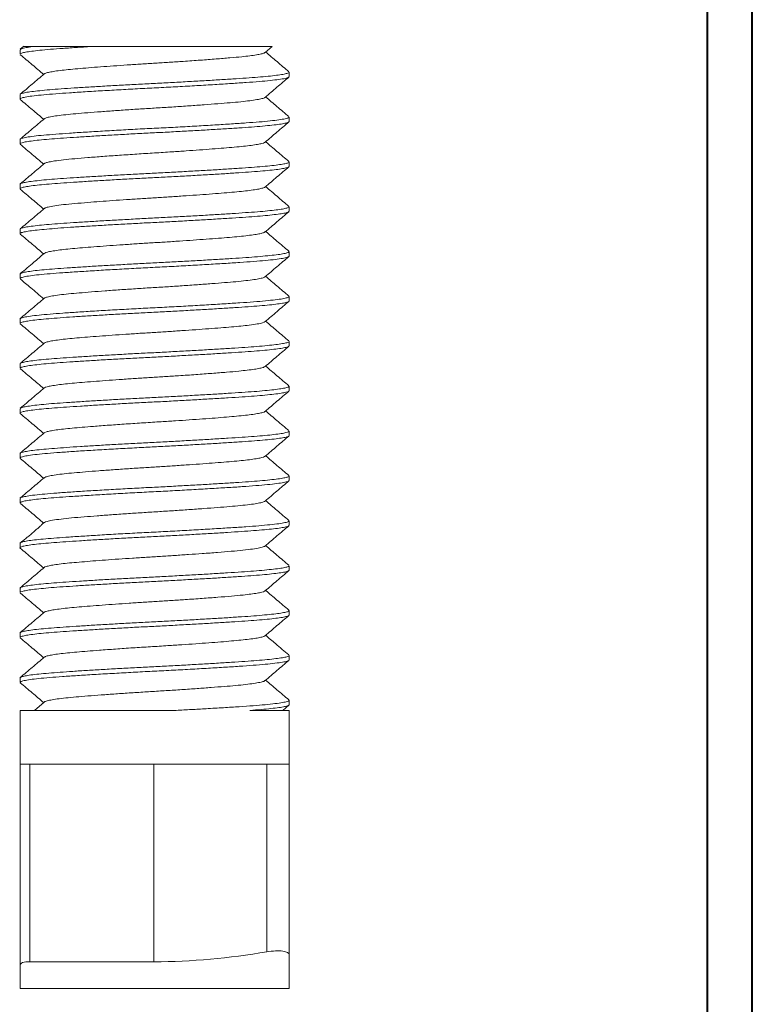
# Model space of a CAD drawing. Header units: millimetres. Extents: x 0 to 210, y 0 to 297.
# Tile 4 of 5: x 128 to 210, y 66 to 175. Entities that reach past the tile are written whole.
import ezdxf

# ---------------------------------------------------------------- set-up
doc = ezdxf.new("R2010")
doc.units = ezdxf.units.MM

msp = doc.modelspace()

# ---------------------------------------------------------------- linework, layer by layer
at = {"color": 7, "linetype": 'Continuous', "lineweight": 40}
for p, q in [((210.08, 0.21), (210.08, 297.21)), ((205.08, 5.21), (205.08, 292.21))]:
    msp.add_line(p, q, dxfattribs=at)
at = {"color": 7, "linetype": 'Continuous', "lineweight": 15}
for p, q in [((128.85, 172.37), (128.46, 172.04)), ((130.06, 172.36), (136.65, 172.36)), ((155.75, 171.68), (156.55, 172.36)), ((128.44, 171.99), (128.44, 171.49)), ((158.44, 168.99), (158.44, 169.49)), ((128.44, 166.99), (128.44, 166.49)), ((158.44, 163.99), (158.44, 164.49)), ((128.44, 161.99), (128.44, 161.49)), ((158.44, 158.99), (158.44, 159.49)), ((128.44, 156.99), (128.44, 156.49)), ((158.44, 153.99), (158.44, 154.49)), ((128.44, 151.99), (128.44, 151.49)), ((158.44, 148.99), (158.44, 149.49)), ((128.44, 146.99), (128.44, 146.49)), ((158.44, 143.99), (158.44, 144.49)), ((128.44, 141.99), (128.44, 141.49)), ((158.44, 138.99), (158.44, 139.49)), ((128.44, 136.99), (128.44, 136.49)), ((158.44, 133.99), (158.44, 134.49)), ((128.44, 131.99), (128.44, 131.49)), ((158.44, 128.99), (158.44, 129.49)), ((128.44, 126.99), (128.44, 126.49)), ((158.44, 123.99), (158.44, 124.49)), ((128.44, 121.99), (128.44, 121.49)), ((158.44, 118.99), (158.44, 119.49)), ((128.44, 116.99), (128.44, 116.49)), ((158.44, 113.99), (158.44, 114.49)), ((128.44, 111.99), (128.44, 111.49)), ((158.44, 108.99), (158.44, 109.49)), ((128.44, 106.99), (128.44, 106.49)), ((158.44, 103.99), (158.44, 104.49)), ((128.44, 101.99), (128.44, 101.49)), ((131.13, 99.3), (130.04, 98.37)), ((157.72, 98.36), (158.41, 98.94)), ((158.44, 98.99), (158.44, 99.49)), ((128.44, 98.36), (128.44, 92.36)), ((128.44, 98.36), (145.84, 98.36)), ((154.04, 98.36), (158.44, 98.36)), ((158.44, 92.36), (158.44, 98.36)), ((128.44, 69.98), (128.44, 92.36)), ((128.44, 92.36), (129.54, 92.36)), ((129.54, 92.36), (129.54, 70.36)), ((129.54, 92.36), (143.36, 92.36)), ((143.36, 92.36), (143.36, 70.36)), ((143.36, 92.36), (155.94, 92.36)), ((155.94, 71.46), (155.94, 92.36)), ((155.94, 92.36), (158.44, 92.36)), ((158.44, 92.36), (158.44, 71.12)), ((128.44, 67.36), (158.44, 67.36))]:
    msp.add_line(p, q, dxfattribs=at)
for points, knots in [([(128.46, 171.49), (128.45, 171.5), (128.42, 171.54), (128.6, 171.61), (129.01, 171.72), (129.69, 171.82), (130.61, 171.93), (131.79, 172.04), (133.21, 172.14), (134.83, 172.25), (136.04, 172.33), (136.65, 172.36)], [0, 0, 0, 0, 0.027207, 0.14305, 0.260671, 0.379105, 0.497347, 0.6236, 0.747559, 0.872823, 1, 1, 1, 1]), ([(130.06, 172.36), (129.77, 172.33), (129.2, 172.25), (128.69, 172.14), (128.44, 172.05), (128.46, 172), (128.47, 171.99)], [0, 0, 0, 0, 0.292742, 0.584264, 0.871875, 1, 1, 1, 1]), ([(128.86, 172.36), (128.85, 172.36), (128.84, 172.36), (128.9, 172.36), (129.08, 172.36), (129.43, 172.36), (129.85, 172.36), (130.06, 172.36)], [0, 0, 0, 0, 0.029108, 0.229603, 0.430097, 0.713148, 1, 1, 1, 1]), ([(136.65, 172.36), (137.04, 172.36), (137.8, 172.36), (139.01, 172.36), (140.25, 172.36), (141.5, 172.36), (142.75, 172.36), (144, 172.36), (145.25, 172.36), (146.47, 172.36), (147.64, 172.36), (148.75, 172.36), (149.83, 172.36), (150.85, 172.36), (151.79, 172.36), (152.66, 172.36), (153.47, 172.36), (154.19, 172.36), (154.81, 172.36), (155.35, 172.36), (155.79, 172.36), (156.14, 172.36), (156.37, 172.36), (156.52, 172.36), (156.54, 172.36), (156.55, 172.36)], [0, 0, 0, 0, 0.044561, 0.089123, 0.134978, 0.180834, 0.2254, 0.269963, 0.315901, 0.36184, 0.405058, 0.448277, 0.492806, 0.537335, 0.579688, 0.622041, 0.665651, 0.709258, 0.750898, 0.792537, 0.835483, 0.878429, 0.918577, 0.958726, 1, 1, 1, 1]), ([(128.46, 171.44), (128.91, 171.07), (129.77, 170.33), (130.64, 169.6), (131.06, 169.24)], [0, 0, 0, 0, 0.512864, 1, 1, 1, 1]), ([(155.72, 171.68), (155.7, 171.66), (155.65, 171.61), (155.34, 171.52), (154.82, 171.42), (154.08, 171.31), (153.11, 171.2), (151.86, 171.09), (150.3, 170.96), (148.55, 170.83), (146.78, 170.7), (145.09, 170.59), (143.51, 170.49), (141.93, 170.4), (140.37, 170.29), (138.84, 170.19), (137.39, 170.08), (136.05, 169.98), (134.84, 169.88), (133.78, 169.78), (132.87, 169.68), (132.12, 169.57), (131.57, 169.47), (131.24, 169.37), (131.17, 169.32), (131.15, 169.3)], [0, 0, 0, 0, 0.023876, 0.067114, 0.110688, 0.154226, 0.19736, 0.250256, 0.303697, 0.357992, 0.412431, 0.455619, 0.498087, 0.540471, 0.583605, 0.627143, 0.670717, 0.713956, 0.756506, 0.798821, 0.841897, 0.885413, 0.928999, 0.972285, 1, 1, 1, 1]), ([(158.41, 169.53), (157.97, 169.91), (157.1, 170.65), (156.24, 171.38), (155.81, 171.74)], [0, 0, 0, 0, 0.512307, 1, 1, 1, 1]), ([(128.46, 166.49), (128.45, 166.5), (128.41, 166.54), (128.62, 166.62), (129.12, 166.74), (129.94, 166.86), (131.03, 166.97), (132.37, 167.08), (133.93, 167.19), (135.68, 167.31), (137.62, 167.42), (139.68, 167.54), (141.79, 167.66), (143.92, 167.76), (146.05, 167.87), (148.15, 167.99), (150.16, 168.11), (152.02, 168.23), (153.68, 168.34), (155.14, 168.44), (156.37, 168.56), (157.34, 168.68), (158.02, 168.79), (158.39, 168.9), (158.4, 168.96), (158.41, 168.99)], [0, 0, 0, 0, 0.0088986, 0.0540554, 0.0999423, 0.1460917, 0.1920199, 0.2372567, 0.2820035, 0.327592, 0.373674, 0.4197699, 0.4653992, 0.5101747, 0.5553586, 0.6012596, 0.6474094, 0.6933242, 0.7385347, 0.7832951, 0.8289042, 0.8749933, 0.9210824, 0.9666916, 1, 1, 1, 1]), ([(158.42, 169.49), (158.43, 169.48), (158.46, 169.45), (158.3, 169.38), (157.92, 169.27), (157.26, 169.17), (156.38, 169.06), (155.28, 168.96), (154.01, 168.86), (152.56, 168.76), (150.95, 168.66), (149.19, 168.55), (147.34, 168.45), (145.44, 168.34), (143.53, 168.24), (141.61, 168.15), (139.71, 168.04), (137.85, 167.94), (136.09, 167.83), (134.46, 167.73), (133, 167.63), (131.7, 167.53), (130.59, 167.43), (129.69, 167.32), (129.01, 167.22), (128.6, 167.11), (128.42, 167.04), (128.45, 167), (128.46, 166.99)], [0, 0, 0, 0, 0.005715, 0.046253, 0.087444, 0.128954, 0.17043, 0.211522, 0.251902, 0.292361, 0.333504, 0.374999, 0.416494, 0.457637, 0.498096, 0.538476, 0.579568, 0.621044, 0.662554, 0.703745, 0.744283, 0.784597, 0.825635, 0.867089, 0.908611, 0.949848, 0.990462, 1, 1, 1, 1]), ([(131.13, 169.3), (130.68, 168.92), (129.8, 168.17), (128.91, 167.41), (128.46, 167.04)], [0, 0, 0, 0, 0.499936, 1, 1, 1, 1]), ([(155.75, 166.68), (156.19, 167.06), (157.08, 167.81), (157.96, 168.57), (158.41, 168.94)], [0, 0, 0, 0, 0.499939, 1, 1, 1, 1]), ([(128.46, 166.44), (128.91, 166.07), (129.77, 165.33), (130.64, 164.6), (131.06, 164.24)], [0, 0, 0, 0, 0.513064, 1, 1, 1, 1]), ([(155.73, 166.68), (155.72, 166.67), (155.71, 166.63), (155.43, 166.54), (154.88, 166.43), (154.08, 166.31), (153.07, 166.19), (151.87, 166.09), (150.5, 165.98), (148.97, 165.86), (147.31, 165.74), (145.59, 165.62), (143.84, 165.51), (142.08, 165.41), (140.34, 165.29), (138.65, 165.17), (137.06, 165.06), (135.61, 164.94), (134.33, 164.83), (133.23, 164.72), (132.33, 164.61), (131.66, 164.49), (131.26, 164.38), (131.18, 164.32), (131.15, 164.3)], [0, 0, 0, 0, 0.009997, 0.057871, 0.10625, 0.154629, 0.202503, 0.249484, 0.296938, 0.345134, 0.393577, 0.441758, 0.489185, 0.536181, 0.584077, 0.632463, 0.680835, 0.728687, 0.775653, 0.823135, 0.871345, 0.919788, 0.967954, 1, 1, 1, 1]), ([(158.41, 164.54), (157.96, 164.91), (157.1, 165.65), (156.23, 166.38), (155.81, 166.74)], [0, 0, 0, 0, 0.5130207, 1, 1, 1, 1]), ([(158.41, 164.49), (158.4, 164.46), (158.39, 164.4), (158.02, 164.29), (157.34, 164.18), (156.37, 164.06), (155.14, 163.94), (153.68, 163.84), (152.02, 163.73), (150.16, 163.61), (148.15, 163.49), (146.05, 163.37), (143.92, 163.26), (141.79, 163.16), (139.68, 163.04), (137.62, 162.92), (135.68, 162.81), (133.93, 162.69), (132.37, 162.58), (131.03, 162.47), (129.94, 162.36), (129.12, 162.24), (128.62, 162.12), (128.41, 162.04), (128.45, 162), (128.46, 161.99)], [0, 0, 0, 0, 0.033308, 0.078918, 0.125007, 0.171096, 0.216705, 0.261465, 0.306676, 0.352591, 0.39874, 0.444641, 0.489825, 0.534601, 0.58023, 0.626326, 0.672408, 0.717997, 0.762743, 0.80798, 0.853908, 0.900058, 0.945945, 0.991101, 1, 1, 1, 1]), ([(128.47, 161.49), (128.46, 161.5), (128.44, 161.55), (128.65, 161.63), (129.12, 161.74), (129.84, 161.84), (130.79, 161.95), (131.94, 162.05), (133.26, 162.15), (134.76, 162.25), (136.42, 162.35), (138.2, 162.46), (140.07, 162.56), (141.98, 162.67), (143.89, 162.76), (145.81, 162.86), (147.7, 162.97), (149.54, 163.07), (151.26, 163.18), (152.85, 163.28), (154.26, 163.38), (155.51, 163.48), (156.56, 163.58), (157.4, 163.69), (158.01, 163.79), (158.37, 163.89), (158.41, 163.96), (158.43, 163.99)], [0, 0, 0, 0, 0.017214, 0.057971, 0.099289, 0.140825, 0.182226, 0.223146, 0.263374, 0.30406, 0.345339, 0.386869, 0.428298, 0.469279, 0.509541, 0.550155, 0.591391, 0.632912, 0.674367, 0.715404, 0.755717, 0.796255, 0.837446, 0.878955, 0.920431, 0.961523, 1, 1, 1, 1]), ([(131.13, 164.3), (130.68, 163.92), (129.79, 163.17), (128.91, 162.41), (128.46, 162.04)], [0, 0, 0, 0, 0.499938, 1, 1, 1, 1]), ([(155.75, 161.68), (156.19, 162.06), (157.08, 162.81), (157.96, 163.57), (158.41, 163.94)], [0, 0, 0, 0, 0.499938, 1, 1, 1, 1]), ([(128.46, 161.45), (128.9, 161.07), (129.77, 160.33), (130.64, 159.6), (131.06, 159.24)], [0, 0, 0, 0, 0.511976, 1, 1, 1, 1]), ([(155.72, 161.68), (155.72, 161.67), (155.68, 161.63), (155.42, 161.54), (154.93, 161.44), (154.24, 161.33), (153.37, 161.23), (152.35, 161.13), (151.18, 161.03), (149.88, 160.93), (148.46, 160.82), (146.95, 160.72), (145.26, 160.6), (143.42, 160.49), (141.44, 160.36), (139.5, 160.23), (137.65, 160.1), (135.97, 159.97), (134.49, 159.85), (133.23, 159.72), (132.3, 159.6), (131.66, 159.49), (131.27, 159.39), (131.18, 159.32), (131.14, 159.3)], [0, 0, 0, 0, 0.015606, 0.058734, 0.102267, 0.145834, 0.189067, 0.231612, 0.273921, 0.316992, 0.360501, 0.404082, 0.447362, 0.500481, 0.553626, 0.60778, 0.662243, 0.716294, 0.769271, 0.822576, 0.876807, 0.920402, 0.963768, 1, 1, 1, 1]), ([(158.41, 159.54), (157.96, 159.91), (157.1, 160.65), (156.23, 161.38), (155.81, 161.74)], [0, 0, 0, 0, 0.512922, 1, 1, 1, 1]), ([(158.43, 159.49), (158.41, 159.46), (158.37, 159.39), (158.01, 159.29), (157.4, 159.19), (156.56, 159.08), (155.51, 158.98), (154.26, 158.88), (152.85, 158.78), (151.26, 158.68), (149.54, 158.57), (147.7, 158.47), (145.81, 158.36), (143.89, 158.26), (141.98, 158.17), (140.07, 158.06), (138.2, 157.96), (136.42, 157.85), (134.76, 157.75), (133.26, 157.65), (131.94, 157.55), (130.79, 157.45), (129.84, 157.34), (129.12, 157.24), (128.65, 157.13), (128.44, 157.05), (128.46, 157), (128.47, 156.99)], [0, 0, 0, 0, 0.038477, 0.079569, 0.121045, 0.162554, 0.203745, 0.244283, 0.284596, 0.325633, 0.367088, 0.408609, 0.449845, 0.490459, 0.530721, 0.571702, 0.613131, 0.654661, 0.69594, 0.736626, 0.776854, 0.817774, 0.859175, 0.900711, 0.942029, 0.982786, 1, 1, 1, 1]), ([(131.13, 159.3), (130.68, 158.92), (129.79, 158.17), (128.91, 157.41), (128.46, 157.04)], [0, 0, 0, 0, 0.499937, 1, 1, 1, 1]), ([(128.45, 156.49), (128.45, 156.5), (128.41, 156.53), (128.58, 156.61), (128.98, 156.71), (129.65, 156.82), (130.54, 156.92), (131.65, 157.03), (132.93, 157.12), (134.39, 157.22), (136.01, 157.33), (137.77, 157.43), (139.62, 157.54), (141.52, 157.64), (143.44, 157.74), (145.35, 157.84), (147.25, 157.94), (149.11, 158.05), (150.86, 158.15), (152.48, 158.26), (153.94, 158.36), (155.23, 158.45), (156.33, 158.56), (157.22, 158.66), (157.89, 158.77), (158.29, 158.87), (158.46, 158.94), (158.42, 158.98), (158.42, 158.99)], [0, 0, 0, 0, 0.007625, 0.048201, 0.089416, 0.130932, 0.172398, 0.213464, 0.253808, 0.294307, 0.335475, 0.376978, 0.418463, 0.459582, 0.5, 0.540418, 0.581537, 0.623022, 0.664525, 0.705693, 0.746192, 0.786536, 0.827602, 0.869068, 0.910584, 0.951799, 0.992375, 1, 1, 1, 1]), ([(155.75, 156.68), (156.19, 157.06), (157.08, 157.81), (157.96, 158.57), (158.41, 158.94)], [0, 0, 0, 0, 0.4999393, 1, 1, 1, 1]), ([(128.46, 156.44), (128.91, 156.07), (129.77, 155.33), (130.64, 154.6), (131.06, 154.24)], [0, 0, 0, 0, 0.512919, 1, 1, 1, 1]), ([(155.72, 156.68), (155.7, 156.66), (155.64, 156.61), (155.32, 156.52), (154.78, 156.41), (154.05, 156.31), (153.14, 156.2), (152.08, 156.11), (150.88, 156.01), (149.55, 155.9), (148.1, 155.8), (146.58, 155.69), (145.01, 155.59), (143.44, 155.49), (141.86, 155.39), (140.29, 155.29), (138.77, 155.18), (137.32, 155.08), (135.88, 154.96), (134.5, 154.85), (133.24, 154.73), (132.24, 154.59), (131.58, 154.47), (131.23, 154.37), (131.17, 154.32), (131.15, 154.29)], [0, 0, 0, 0, 0.025846, 0.069073, 0.112617, 0.156107, 0.199177, 0.241489, 0.283963, 0.327141, 0.37067, 0.414182, 0.457307, 0.499697, 0.542086, 0.585212, 0.628724, 0.672253, 0.715431, 0.76838, 0.821636, 0.875823, 0.930238, 0.973464, 1, 1, 1, 1]), ([(158.41, 154.53), (157.97, 154.91), (157.1, 155.64), (156.24, 156.38), (155.81, 156.74)], [0, 0, 0, 0, 0.511816, 1, 1, 1, 1]), ([(158.42, 154.49), (158.42, 154.48), (158.46, 154.44), (158.29, 154.37), (157.89, 154.27), (157.22, 154.16), (156.33, 154.06), (155.23, 153.95), (153.94, 153.86), (152.48, 153.76), (150.86, 153.65), (149.11, 153.55), (147.25, 153.44), (145.35, 153.34), (143.44, 153.24), (141.52, 153.14), (139.62, 153.04), (137.77, 152.93), (136.01, 152.83), (134.39, 152.72), (132.93, 152.62), (131.65, 152.53), (130.54, 152.42), (129.65, 152.32), (128.98, 152.21), (128.58, 152.11), (128.41, 152.03), (128.45, 152), (128.45, 151.99)], [0, 0, 0, 0, 0.007625, 0.048201, 0.089416, 0.130932, 0.172398, 0.213464, 0.253808, 0.294307, 0.335475, 0.376978, 0.418463, 0.459582, 0.5, 0.540418, 0.581537, 0.623022, 0.664525, 0.705693, 0.746192, 0.786536, 0.827602, 0.869068, 0.910584, 0.951799, 0.992375, 1, 1, 1, 1]), ([(128.44, 151.49), (128.46, 151.52), (128.5, 151.58), (128.87, 151.69), (129.47, 151.79), (130.31, 151.9), (131.37, 152), (132.61, 152.1), (134.03, 152.2), (135.61, 152.3), (137.34, 152.41), (139.17, 152.51), (141.07, 152.62), (142.98, 152.72), (144.9, 152.81), (146.8, 152.92), (148.67, 153.02), (150.46, 153.13), (152.11, 153.23), (153.61, 153.33), (154.94, 153.43), (156.08, 153.53), (157.03, 153.64), (157.75, 153.74), (158.22, 153.85), (158.44, 153.93), (158.41, 153.98), (158.41, 153.99)], [0, 0, 0, 0, 0.038477, 0.079569, 0.121045, 0.162554, 0.203745, 0.244283, 0.284596, 0.325633, 0.367088, 0.408609, 0.449845, 0.490459, 0.530721, 0.571702, 0.613131, 0.654661, 0.69594, 0.736626, 0.776854, 0.817774, 0.859175, 0.900711, 0.942029, 0.982786, 1, 1, 1, 1]), ([(131.12, 154.29), (130.68, 153.92), (129.79, 153.16), (128.91, 152.41), (128.46, 152.03)], [0, 0, 0, 0, 0.499946, 1, 1, 1, 1]), ([(155.75, 151.68), (156.19, 152.06), (157.08, 152.81), (157.97, 153.57), (158.41, 153.94)], [0, 0, 0, 0, 0.499938, 1, 1, 1, 1]), ([(128.46, 151.44), (128.91, 151.07), (129.77, 150.33), (130.64, 149.6), (131.06, 149.24)], [0, 0, 0, 0, 0.513054, 1, 1, 1, 1]), ([(155.73, 151.68), (155.69, 151.65), (155.6, 151.59), (155.21, 151.49), (154.63, 151.39), (153.84, 151.28), (152.9, 151.18), (151.81, 151.08), (150.58, 150.98), (149.21, 150.88), (147.75, 150.77), (146.21, 150.67), (144.64, 150.56), (143.06, 150.47), (141.49, 150.37), (139.93, 150.26), (138.42, 150.16), (136.99, 150.05), (135.69, 149.95), (134.53, 149.85), (133.5, 149.75), (132.63, 149.65), (131.94, 149.54), (131.45, 149.44), (131.18, 149.35), (131.16, 149.31), (131.16, 149.3)], [0, 0, 0, 0, 0.036352, 0.07971, 0.123298, 0.166744, 0.209683, 0.251894, 0.294588, 0.337905, 0.381487, 0.424962, 0.467965, 0.510213, 0.55283, 0.596102, 0.639675, 0.683176, 0.726239, 0.768541, 0.811077, 0.854302, 0.897862, 0.941386, 0.984507, 1, 1, 1, 1]), ([(158.41, 149.54), (157.96, 149.91), (157.1, 150.65), (156.23, 151.38), (155.81, 151.74)], [0, 0, 0, 0, 0.513072, 1, 1, 1, 1]), ([(158.41, 149.49), (158.41, 149.48), (158.44, 149.43), (158.22, 149.35), (157.75, 149.24), (157.03, 149.14), (156.08, 149.03), (154.94, 148.93), (153.61, 148.83), (152.11, 148.73), (150.46, 148.63), (148.67, 148.52), (146.8, 148.42), (144.9, 148.31), (142.98, 148.22), (141.07, 148.12), (139.17, 148.01), (137.34, 147.91), (135.61, 147.8), (134.03, 147.7), (132.61, 147.6), (131.37, 147.5), (130.31, 147.4), (129.47, 147.29), (128.87, 147.19), (128.5, 147.08), (128.46, 147.02), (128.44, 146.99)], [0, 0, 0, 0, 0.0172144, 0.0579713, 0.0992887, 0.1408247, 0.1822259, 0.223146, 0.2633738, 0.3040602, 0.3453387, 0.3868691, 0.4282983, 0.4692786, 0.5095413, 0.5501546, 0.591391, 0.6329125, 0.6743666, 0.7154041, 0.7557174, 0.7962546, 0.8374459, 0.8789553, 0.920431, 0.9615229, 1, 1, 1, 1]), ([(131.13, 149.3), (130.74, 148.97), (129.85, 148.21), (128.96, 147.46), (128.46, 147.04)], [0, 0, 0, 0, 0.437543, 1, 1, 1, 1]), ([(128.46, 146.49), (128.47, 146.52), (128.48, 146.58), (128.85, 146.68), (129.53, 146.8), (130.5, 146.92), (131.73, 147.03), (133.19, 147.14), (134.86, 147.25), (136.71, 147.37), (138.72, 147.49), (140.82, 147.6), (142.95, 147.72), (145.08, 147.82), (147.2, 147.94), (149.25, 148.06), (151.19, 148.17), (152.95, 148.29), (154.5, 148.39), (155.84, 148.51), (156.93, 148.62), (157.76, 148.74), (158.25, 148.86), (158.46, 148.94), (158.42, 148.98), (158.41, 148.99)], [0, 0, 0, 0, 0.033308, 0.078918, 0.125007, 0.171096, 0.216705, 0.261465, 0.306676, 0.352591, 0.39874, 0.444641, 0.489825, 0.534601, 0.58023, 0.626326, 0.672408, 0.717997, 0.762743, 0.80798, 0.853908, 0.900058, 0.945945, 0.991101, 1, 1, 1, 1]), ([(155.75, 146.68), (156.19, 147.06), (157.08, 147.81), (157.96, 148.57), (158.41, 148.94)], [0, 0, 0, 0, 0.499935, 1, 1, 1, 1]), ([(128.47, 146.44), (128.85, 146.11), (129.72, 145.38), (130.58, 144.64), (131.06, 144.24)], [0, 0, 0, 0, 0.4487615, 1, 1, 1, 1]), ([(155.72, 146.68), (155.69, 146.66), (155.62, 146.59), (155.21, 146.49), (154.54, 146.37), (153.64, 146.26), (152.54, 146.14), (151.26, 146.04), (149.82, 145.92), (148.22, 145.81), (146.53, 145.69), (144.79, 145.57), (143.03, 145.47), (141.28, 145.35), (139.56, 145.24), (137.9, 145.12), (136.37, 145), (135, 144.89), (133.8, 144.78), (132.79, 144.67), (131.99, 144.55), (131.44, 144.43), (131.17, 144.35), (131.15, 144.3), (131.15, 144.3)], [0, 0, 0, 0, 0.031765, 0.079934, 0.128379, 0.176592, 0.224077, 0.271046, 0.318901, 0.367276, 0.415665, 0.463563, 0.510563, 0.557992, 0.606176, 0.654622, 0.702821, 0.750278, 0.797261, 0.845138, 0.89352, 0.941903, 0.989779, 1, 1, 1, 1]), ([(158.41, 144.54), (157.97, 144.91), (157.1, 145.65), (156.23, 146.38), (155.81, 146.74)], [0, 0, 0, 0, 0.512807, 1, 1, 1, 1]), ([(128.45, 141.49), (128.45, 141.49), (128.41, 141.53), (128.57, 141.6), (128.96, 141.71), (129.61, 141.81), (130.5, 141.92), (131.59, 142.02), (132.87, 142.12), (134.31, 142.22), (135.93, 142.32), (137.68, 142.43), (139.53, 142.53), (141.43, 142.64), (143.34, 142.73), (145.26, 142.83), (147.16, 142.94), (149.02, 143.04), (150.78, 143.15), (152.41, 143.25), (153.88, 143.35), (155.17, 143.45), (156.28, 143.55), (157.19, 143.66), (157.86, 143.76), (158.28, 143.87), (158.46, 143.94), (158.42, 143.98), (158.41, 143.99)], [0, 0, 0, 0, 0.005715, 0.046253, 0.087444, 0.128954, 0.17043, 0.211522, 0.251902, 0.292361, 0.333504, 0.374999, 0.416494, 0.457637, 0.498096, 0.538476, 0.579568, 0.621044, 0.662554, 0.703745, 0.744283, 0.784597, 0.825635, 0.867089, 0.908611, 0.949848, 0.990462, 1, 1, 1, 1]), ([(158.41, 144.49), (158.42, 144.48), (158.46, 144.44), (158.25, 144.36), (157.76, 144.24), (156.93, 144.12), (155.84, 144.01), (154.5, 143.89), (152.95, 143.79), (151.19, 143.67), (149.25, 143.56), (147.2, 143.44), (145.08, 143.32), (142.95, 143.22), (140.82, 143.1), (138.72, 142.99), (136.71, 142.87), (134.86, 142.75), (133.19, 142.64), (131.73, 142.53), (130.5, 142.42), (129.53, 142.3), (128.85, 142.18), (128.48, 142.08), (128.47, 142.02), (128.46, 141.99)], [0, 0, 0, 0, 0.008899, 0.054055, 0.099942, 0.146092, 0.19202, 0.237257, 0.282003, 0.327592, 0.373674, 0.41977, 0.465399, 0.510175, 0.555359, 0.60126, 0.647409, 0.693324, 0.738535, 0.783295, 0.828904, 0.874993, 0.921082, 0.966692, 1, 1, 1, 1]), ([(131.13, 144.3), (130.68, 143.92), (129.79, 143.17), (128.91, 142.41), (128.46, 142.04)], [0, 0, 0, 0, 0.499936, 1, 1, 1, 1]), ([(155.75, 141.69), (156.2, 142.06), (157.08, 142.82), (157.97, 143.57), (158.41, 143.95)], [0, 0, 0, 0, 0.4999386, 1, 1, 1, 1]), ([(155.75, 141.69), (155.68, 141.65), (155.54, 141.56), (154.92, 141.43), (154.08, 141.31), (153.09, 141.2), (152.03, 141.1), (150.82, 141), (149.48, 140.9), (148.03, 140.79), (146.5, 140.69), (144.94, 140.58), (143.36, 140.48), (141.78, 140.39), (140.22, 140.28), (138.7, 140.18), (137.26, 140.07), (135.93, 139.97), (134.74, 139.87), (133.69, 139.77), (132.79, 139.67), (132.06, 139.56), (131.53, 139.46), (131.21, 139.36), (131.16, 139.31), (131.14, 139.29)], [0, 0, 0, 0, 0.051319, 0.105452, 0.159619, 0.202513, 0.244648, 0.287017, 0.330072, 0.373461, 0.416814, 0.459764, 0.501968, 0.544255, 0.58726, 0.630632, 0.674005, 0.717009, 0.759296, 0.8015, 0.844451, 0.887804, 0.931193, 0.974248, 1, 1, 1, 1]), ([(158.41, 139.54), (157.96, 139.91), (157.1, 140.65), (156.23, 141.38), (155.81, 141.74)], [0, 0, 0, 0, 0.512878, 1, 1, 1, 1]), ([(128.46, 141.44), (128.91, 141.07), (129.77, 140.33), (130.64, 139.6), (131.06, 139.24)], [0, 0, 0, 0, 0.512882, 1, 1, 1, 1]), ([(158.41, 139.49), (158.42, 139.48), (158.46, 139.44), (158.28, 139.37), (157.86, 139.26), (157.19, 139.16), (156.28, 139.05), (155.17, 138.95), (153.88, 138.85), (152.41, 138.75), (150.78, 138.65), (149.02, 138.54), (147.16, 138.44), (145.26, 138.33), (143.34, 138.23), (141.43, 138.14), (139.53, 138.03), (137.68, 137.93), (135.93, 137.82), (134.31, 137.72), (132.87, 137.62), (131.59, 137.52), (130.5, 137.42), (129.61, 137.31), (128.96, 137.21), (128.57, 137.1), (128.41, 137.03), (128.45, 136.99), (128.45, 136.99)], [0, 0, 0, 0, 0.009538, 0.050152, 0.091389, 0.132911, 0.174365, 0.215403, 0.255717, 0.296255, 0.337446, 0.378956, 0.420432, 0.461524, 0.501904, 0.542363, 0.583506, 0.625001, 0.666496, 0.707639, 0.748098, 0.788478, 0.82957, 0.871046, 0.912556, 0.953747, 0.994285, 1, 1, 1, 1]), ([(128.45, 136.49), (128.46, 136.52), (128.49, 136.58), (128.84, 136.68), (129.43, 136.79), (130.27, 136.89), (131.31, 137), (132.55, 137.1), (133.95, 137.19), (135.53, 137.3), (137.25, 137.4), (139.08, 137.51), (140.98, 137.61), (142.89, 137.71), (144.81, 137.81), (146.71, 137.91), (148.58, 138.02), (150.37, 138.12), (152.04, 138.23), (153.54, 138.33), (154.88, 138.42), (156.03, 138.53), (156.99, 138.63), (157.72, 138.74), (158.2, 138.84), (158.43, 138.93), (158.41, 138.97), (158.41, 138.99)], [0, 0, 0, 0, 0.036537, 0.077602, 0.119067, 0.160583, 0.201797, 0.242373, 0.282659, 0.323668, 0.36511, 0.406636, 0.447894, 0.488544, 0.528787, 0.569737, 0.611153, 0.652686, 0.693985, 0.734706, 0.774922, 0.815811, 0.857197, 0.898735, 0.94007, 0.980861, 1, 1, 1, 1]), ([(131.12, 139.29), (130.68, 138.91), (129.79, 138.16), (128.9, 137.41), (128.46, 137.03)], [0, 0, 0, 0, 0.499938, 1, 1, 1, 1]), ([(155.75, 136.68), (156.19, 137.06), (157.08, 137.81), (157.96, 138.57), (158.41, 138.94)], [0, 0, 0, 0, 0.499936, 1, 1, 1, 1]), ([(128.46, 136.44), (128.91, 136.07), (129.77, 135.33), (130.64, 134.6), (131.06, 134.24)], [0, 0, 0, 0, 0.5127792, 1, 1, 1, 1]), ([(155.74, 136.68), (155.69, 136.65), (155.59, 136.59), (155.19, 136.49), (154.59, 136.38), (153.8, 136.28), (152.77, 136.17), (151.47, 136.05), (149.85, 135.93), (148.06, 135.79), (146.26, 135.67), (144.56, 135.56), (142.99, 135.46), (141.41, 135.36), (139.85, 135.26), (138.35, 135.15), (136.93, 135.05), (135.63, 134.94), (134.47, 134.85), (133.46, 134.75), (132.6, 134.64), (131.91, 134.54), (131.43, 134.43), (131.18, 134.35), (131.15, 134.31), (131.15, 134.3)], [0, 0, 0, 0, 0.038232, 0.081626, 0.125232, 0.168679, 0.211602, 0.264409, 0.318148, 0.372556, 0.426915, 0.469904, 0.512148, 0.55482, 0.598131, 0.641726, 0.685231, 0.728281, 0.77057, 0.813164, 0.85643, 0.900013, 0.943543, 0.986652, 1, 1, 1, 1]), ([(158.41, 134.54), (157.96, 134.91), (157.1, 135.65), (156.23, 136.38), (155.81, 136.74)], [0, 0, 0, 0, 0.512882, 1, 1, 1, 1]), ([(128.48, 131.44), (128.47, 131.45), (128.39, 131.49), (128.46, 131.55), (128.73, 131.66), (129.27, 131.76), (130.05, 131.87), (131.04, 131.97), (132.24, 132.07), (133.6, 132.17), (135.14, 132.27), (136.83, 132.38), (138.64, 132.48), (140.52, 132.59), (142.43, 132.69), (144.35, 132.78), (146.26, 132.89), (148.14, 132.99), (149.96, 133.1), (151.66, 133.2), (153.2, 133.3), (154.58, 133.4), (155.78, 133.5), (156.78, 133.61), (157.57, 133.71), (158.11, 133.82), (158.4, 133.91), (158.41, 133.97), (158.41, 133.99)], [0, 0, 0, 0, 0.00611, 0.045564, 0.085697, 0.126302, 0.167039, 0.207562, 0.247535, 0.28697, 0.327041, 0.367616, 0.408355, 0.448913, 0.488952, 0.528384, 0.56839, 0.608931, 0.649669, 0.690259, 0.730362, 0.769805, 0.809743, 0.850247, 0.890982, 0.931601, 0.971764, 1, 1, 1, 1]), ([(158.41, 134.49), (158.41, 134.47), (158.43, 134.43), (158.2, 134.34), (157.72, 134.24), (156.99, 134.13), (156.03, 134.03), (154.88, 133.92), (153.54, 133.83), (152.04, 133.73), (150.37, 133.62), (148.58, 133.52), (146.71, 133.41), (144.81, 133.31), (142.89, 133.21), (140.98, 133.11), (139.08, 133.01), (137.25, 132.9), (135.53, 132.8), (133.95, 132.69), (132.55, 132.6), (131.31, 132.5), (130.27, 132.39), (129.43, 132.29), (128.84, 132.18), (128.49, 132.08), (128.46, 132.02), (128.45, 131.99)], [0, 0, 0, 0, 0.019139, 0.05993, 0.101265, 0.142803, 0.184189, 0.225078, 0.265294, 0.306015, 0.347314, 0.388847, 0.430263, 0.471213, 0.511456, 0.552106, 0.593364, 0.63489, 0.676332, 0.717341, 0.757627, 0.798203, 0.839417, 0.880933, 0.922398, 0.963463, 1, 1, 1, 1]), ([(131.13, 134.3), (130.68, 133.92), (129.8, 133.17), (128.91, 132.41), (128.46, 132.04)], [0, 0, 0, 0, 0.499936, 1, 1, 1, 1]), ([(155.75, 131.68), (156.19, 132.06), (157.08, 132.81), (157.96, 133.57), (158.41, 133.94)], [0, 0, 0, 0, 0.49994, 1, 1, 1, 1]), ([(155.74, 131.68), (155.73, 131.68), (155.72, 131.64), (155.51, 131.57), (155.07, 131.46), (154.42, 131.36), (153.59, 131.25), (152.6, 131.15), (151.47, 131.05), (150.2, 130.95), (148.8, 130.85), (147.31, 130.74), (145.76, 130.64), (144.06, 130.53), (142.21, 130.41), (140.25, 130.29), (138.36, 130.15), (136.71, 130.03), (135.34, 129.92), (134.22, 129.82), (133.24, 129.72), (132.42, 129.62), (131.77, 129.51), (131.35, 129.41), (131.14, 129.33), (131.13, 129.3), (131.13, 129.3)], [0, 0, 0, 0, 0.0053371, 0.0483128, 0.091778, 0.1353673, 0.1787091, 0.2214443, 0.2636472, 0.3065581, 0.3499922, 0.3935857, 0.4369668, 0.4797746, 0.5325852, 0.5864199, 0.6408434, 0.6951357, 0.7380129, 0.7802077, 0.8229796, 0.8663415, 0.9099333, 0.9533833, 0.996327, 1, 1, 1, 1]), ([(158.41, 129.54), (157.96, 129.91), (157.1, 130.65), (156.23, 131.38), (155.81, 131.74)], [0, 0, 0, 0, 0.5130483, 1, 1, 1, 1]), ([(128.46, 131.44), (128.91, 131.07), (129.77, 130.33), (130.64, 129.6), (131.06, 129.24)], [0, 0, 0, 0, 0.513075, 1, 1, 1, 1]), ([(158.41, 129.49), (158.41, 129.47), (158.4, 129.41), (158.11, 129.32), (157.57, 129.21), (156.78, 129.11), (155.78, 129), (154.58, 128.9), (153.2, 128.8), (151.66, 128.7), (149.96, 128.6), (148.14, 128.49), (146.26, 128.39), (144.35, 128.28), (142.43, 128.19), (140.52, 128.09), (138.64, 127.98), (136.83, 127.88), (135.14, 127.77), (133.6, 127.67), (132.24, 127.57), (131.04, 127.47), (130.05, 127.37), (129.27, 127.26), (128.74, 127.16), (128.46, 127.06), (128.46, 127.01), (128.46, 126.99)], [0, 0, 0, 0, 0.028789, 0.069739, 0.111155, 0.152688, 0.193986, 0.234708, 0.274923, 0.315812, 0.357198, 0.398735, 0.44007, 0.480861, 0.521065, 0.561889, 0.603242, 0.64478, 0.68615, 0.727006, 0.767214, 0.807971, 0.849288, 0.890824, 0.932225, 0.973144, 1, 1, 1, 1]), ([(128.47, 126.49), (128.46, 126.5), (128.42, 126.55), (128.65, 126.63), (129.18, 126.75), (130.02, 126.87), (131.14, 126.98), (132.5, 127.09), (134.07, 127.2), (135.84, 127.32), (137.79, 127.43), (139.86, 127.55), (141.9, 127.66), (143.89, 127.76), (145.81, 127.86), (147.7, 127.97), (149.54, 128.07), (151.26, 128.18), (152.85, 128.28), (154.26, 128.38), (155.51, 128.48), (156.56, 128.58), (157.4, 128.69), (158.01, 128.79), (158.37, 128.89), (158.41, 128.96), (158.43, 128.99)], [0, 0, 0, 0, 0.012729, 0.057962, 0.103887, 0.150032, 0.195915, 0.241069, 0.285857, 0.331503, 0.377601, 0.423672, 0.469236, 0.509502, 0.550118, 0.591358, 0.632883, 0.67434, 0.715381, 0.755698, 0.796238, 0.837433, 0.878946, 0.920425, 0.96152, 1, 1, 1, 1]), ([(131.12, 129.3), (130.68, 128.92), (129.79, 128.17), (128.91, 127.41), (128.46, 127.04)], [0, 0, 0, 0, 0.499938, 1, 1, 1, 1]), ([(155.75, 126.68), (156.19, 127.06), (157.08, 127.81), (157.97, 128.57), (158.41, 128.94)], [0, 0, 0, 0, 0.499946, 1, 1, 1, 1]), ([(128.46, 126.45), (128.9, 126.07), (129.77, 125.33), (130.64, 124.6), (131.06, 124.24)], [0, 0, 0, 0, 0.511822, 1, 1, 1, 1]), ([(155.72, 126.68), (155.72, 126.67), (155.69, 126.63), (155.42, 126.54), (154.93, 126.44), (154.24, 126.33), (153.37, 126.23), (152.35, 126.13), (151.18, 126.03), (149.88, 125.93), (148.46, 125.82), (146.95, 125.72), (145.39, 125.61), (143.81, 125.51), (142.17, 125.41), (140.49, 125.3), (138.79, 125.18), (137.19, 125.07), (135.73, 124.95), (134.43, 124.84), (133.32, 124.73), (132.4, 124.62), (131.71, 124.5), (131.27, 124.39), (131.19, 124.32), (131.15, 124.3)], [0, 0, 0, 0, 0.016195, 0.059297, 0.102803, 0.146345, 0.189552, 0.23207, 0.274354, 0.317399, 0.360882, 0.404436, 0.447691, 0.490289, 0.53252, 0.580309, 0.628631, 0.676982, 0.724856, 0.77183, 0.819187, 0.867312, 0.915713, 0.963881, 1, 1, 1, 1]), ([(158.41, 124.54), (157.96, 124.91), (157.1, 125.65), (156.23, 126.38), (155.81, 126.74)], [0, 0, 0, 0, 0.5129225, 1, 1, 1, 1]), ([(158.43, 124.49), (158.41, 124.46), (158.37, 124.39), (158.01, 124.29), (157.4, 124.19), (156.56, 124.08), (155.51, 123.98), (154.26, 123.88), (152.85, 123.78), (151.26, 123.68), (149.54, 123.57), (147.7, 123.47), (145.81, 123.36), (143.89, 123.26), (141.9, 123.16), (139.86, 123.05), (137.79, 122.93), (135.84, 122.82), (134.07, 122.7), (132.5, 122.59), (131.14, 122.48), (130.02, 122.37), (129.18, 122.25), (128.65, 122.13), (128.42, 122.05), (128.46, 122), (128.47, 121.99)], [0, 0, 0, 0, 0.03848, 0.079575, 0.121054, 0.162567, 0.203762, 0.244302, 0.284619, 0.32566, 0.367117, 0.408642, 0.449882, 0.490498, 0.530764, 0.576328, 0.622399, 0.668497, 0.714143, 0.758931, 0.804085, 0.849968, 0.896113, 0.942038, 0.987271, 1, 1, 1, 1]), ([(131.13, 124.3), (130.68, 123.92), (129.79, 123.17), (128.91, 122.41), (128.46, 122.04)], [0, 0, 0, 0, 0.499939, 1, 1, 1, 1]), ([(128.45, 121.49), (128.46, 121.52), (128.49, 121.58), (128.82, 121.68), (129.4, 121.78), (130.22, 121.89), (131.26, 121.99), (132.48, 122.09), (133.94, 122.19), (135.63, 122.3), (137.56, 122.42), (139.62, 122.54), (141.73, 122.65), (143.86, 122.76), (145.99, 122.87), (148.09, 122.99), (150.1, 123.11), (151.97, 123.22), (153.64, 123.33), (155.1, 123.44), (156.34, 123.56), (157.32, 123.67), (158, 123.79), (158.39, 123.9), (158.4, 123.96), (158.41, 123.99)], [0, 0, 0, 0, 0.034602, 0.075644, 0.117102, 0.158628, 0.199869, 0.240487, 0.280754, 0.326319, 0.37239, 0.41849, 0.464137, 0.508926, 0.554081, 0.599965, 0.646112, 0.692037, 0.737272, 0.782016, 0.827602, 0.873681, 0.919774, 0.965401, 1, 1, 1, 1]), ([(155.75, 121.68), (156.19, 122.06), (157.08, 122.81), (157.96, 123.57), (158.41, 123.94)], [0, 0, 0, 0, 0.499937, 1, 1, 1, 1]), ([(128.46, 121.44), (128.91, 121.07), (129.77, 120.33), (130.64, 119.6), (131.06, 119.24)], [0, 0, 0, 0, 0.512737, 1, 1, 1, 1]), ([(155.72, 121.68), (155.72, 121.67), (155.7, 121.63), (155.42, 121.54), (154.86, 121.42), (154.05, 121.31), (153.04, 121.19), (151.83, 121.08), (150.46, 120.97), (148.92, 120.86), (147.27, 120.74), (145.54, 120.62), (143.79, 120.51), (142.03, 120.4), (140.29, 120.29), (138.6, 120.17), (137.01, 120.05), (135.51, 119.93), (134.14, 119.82), (132.95, 119.69), (132.01, 119.56), (131.44, 119.43), (131.17, 119.35), (131.15, 119.3), (131.14, 119.29)], [0, 0, 0, 0, 0.011634, 0.059485, 0.107827, 0.156155, 0.203963, 0.250887, 0.298326, 0.346491, 0.394889, 0.443012, 0.490366, 0.537338, 0.58521, 0.633559, 0.681878, 0.729665, 0.782442, 0.836015, 0.890335, 0.944691, 0.987734, 1, 1, 1, 1]), ([(158.41, 119.53), (157.97, 119.91), (157.1, 120.64), (156.24, 121.38), (155.81, 121.74)], [0, 0, 0, 0, 0.511949, 1, 1, 1, 1]), ([(128.48, 116.44), (128.47, 116.45), (128.39, 116.48), (128.46, 116.55), (128.71, 116.65), (129.24, 116.76), (130, 116.86), (130.99, 116.97), (132.17, 117.07), (133.53, 117.16), (135.06, 117.27), (136.75, 117.37), (138.55, 117.48), (140.43, 117.58), (142.34, 117.68), (144.26, 117.78), (146.17, 117.88), (148.06, 117.99), (149.87, 118.09), (151.58, 118.2), (153.13, 118.3), (154.51, 118.4), (155.72, 118.5), (156.74, 118.6), (157.54, 118.71), (158.09, 118.81), (158.4, 118.91), (158.41, 118.96), (158.41, 118.99)], [0, 0, 0, 0, 0.004158, 0.043603, 0.083708, 0.124301, 0.165043, 0.205586, 0.245596, 0.285029, 0.325071, 0.365632, 0.406375, 0.446952, 0.487026, 0.526464, 0.566439, 0.606965, 0.647705, 0.688313, 0.728449, 0.767906, 0.807812, 0.8483, 0.889034, 0.929669, 0.969864, 1, 1, 1, 1]), ([(158.41, 119.49), (158.4, 119.46), (158.39, 119.4), (158, 119.29), (157.32, 119.17), (156.34, 119.06), (155.1, 118.94), (153.64, 118.83), (151.97, 118.72), (150.1, 118.61), (148.09, 118.49), (145.99, 118.37), (143.86, 118.26), (141.73, 118.15), (139.62, 118.04), (137.56, 117.92), (135.63, 117.8), (133.94, 117.69), (132.48, 117.59), (131.26, 117.49), (130.22, 117.39), (129.4, 117.28), (128.82, 117.18), (128.49, 117.08), (128.46, 117.02), (128.45, 116.99)], [0, 0, 0, 0, 0.0345989, 0.0802256, 0.1263189, 0.1723982, 0.2179842, 0.2627284, 0.3079627, 0.3538882, 0.400035, 0.4459193, 0.4910736, 0.5358635, 0.58151, 0.6276096, 0.6736814, 0.7192465, 0.7595135, 0.800131, 0.8413718, 0.8828976, 0.9243561, 0.965398, 1, 1, 1, 1]), ([(131.13, 119.3), (131.03, 119.22), (130.86, 119.07), (130.57, 118.8), (130.26, 118.53), (129.92, 118.23), (129.56, 117.93), (129.19, 117.63), (128.8, 117.32), (128.58, 117.14), (128.46, 117.04)], [0, 0, 0, 0, 0.141466, 0.263589, 0.371108, 0.471464, 0.574689, 0.691502, 0.830897, 1, 1, 1, 1]), ([(155.75, 116.68), (156.19, 117.06), (157.08, 117.81), (157.96, 118.57), (158.41, 118.94)], [0, 0, 0, 0, 0.499938, 1, 1, 1, 1]), ([(128.46, 116.44), (128.91, 116.07), (129.77, 115.33), (130.64, 114.6), (131.06, 114.24)], [0, 0, 0, 0, 0.513016, 1, 1, 1, 1]), ([(155.71, 116.68), (155.69, 116.66), (155.63, 116.6), (155.18, 116.48), (154.41, 116.35), (153.33, 116.22), (152.01, 116.1), (150.48, 115.97), (148.86, 115.85), (147.24, 115.74), (145.69, 115.63), (144.11, 115.53), (142.53, 115.43), (140.96, 115.33), (139.42, 115.23), (137.93, 115.12), (136.54, 115.02), (135.29, 114.91), (134.17, 114.82), (133.19, 114.72), (132.38, 114.61), (131.75, 114.51), (131.34, 114.4), (131.13, 114.33), (131.13, 114.3), (131.13, 114.3)], [0, 0, 0, 0, 0.028982, 0.083148, 0.137623, 0.191686, 0.244675, 0.297993, 0.352235, 0.395841, 0.439216, 0.482002, 0.52421, 0.567101, 0.610531, 0.654139, 0.697553, 0.740409, 0.782613, 0.825434, 0.868829, 0.912436, 0.955884, 0.998808, 1, 1, 1, 1]), ([(158.41, 114.54), (157.96, 114.91), (157.1, 115.65), (156.23, 116.38), (155.81, 116.74)], [0, 0, 0, 0, 0.513067, 1, 1, 1, 1]), ([(158.41, 114.49), (158.41, 114.46), (158.4, 114.41), (158.09, 114.31), (157.54, 114.21), (156.74, 114.1), (155.72, 114), (154.51, 113.9), (153.13, 113.8), (151.58, 113.7), (149.87, 113.59), (148.06, 113.49), (146.17, 113.38), (144.26, 113.28), (142.34, 113.18), (140.43, 113.08), (138.55, 112.98), (136.75, 112.87), (135.06, 112.77), (133.53, 112.66), (132.17, 112.57), (130.99, 112.47), (130.01, 112.36), (129.24, 112.26), (128.72, 112.15), (128.46, 112.06), (128.46, 112.01), (128.46, 111.99)], [0, 0, 0, 0, 0.030724, 0.071704, 0.113133, 0.154663, 0.195941, 0.236627, 0.276855, 0.317775, 0.359176, 0.400711, 0.442028, 0.482785, 0.522993, 0.56385, 0.605219, 0.646757, 0.68811, 0.728934, 0.769138, 0.809929, 0.851265, 0.892802, 0.934188, 0.975076, 1, 1, 1, 1]), ([(131.13, 114.3), (130.68, 113.92), (129.8, 113.17), (128.91, 112.41), (128.46, 112.04)], [0, 0, 0, 0, 0.499939, 1, 1, 1, 1]), ([(128.46, 111.49), (128.46, 111.5), (128.43, 111.55), (128.64, 111.63), (129.09, 111.73), (129.8, 111.84), (130.74, 111.94), (131.88, 112.05), (133.2, 112.14), (134.68, 112.24), (136.33, 112.35), (138.11, 112.45), (139.98, 112.56), (141.88, 112.66), (143.8, 112.76), (145.72, 112.86), (147.61, 112.96), (149.45, 113.07), (151.19, 113.17), (152.77, 113.28), (154.2, 113.37), (155.45, 113.47), (156.52, 113.58), (157.37, 113.68), (157.98, 113.79), (158.37, 113.89), (158.41, 113.96), (158.44, 113.99)], [0, 0, 0, 0, 0.015292, 0.056014, 0.097313, 0.138846, 0.180262, 0.221213, 0.261456, 0.302107, 0.343365, 0.384891, 0.426333, 0.467343, 0.507629, 0.548205, 0.589419, 0.630935, 0.6724, 0.713466, 0.75381, 0.794308, 0.835476, 0.876978, 0.918464, 0.959582, 1, 1, 1, 1]), ([(155.75, 111.68), (156.19, 112.06), (157.08, 112.81), (157.96, 113.57), (158.41, 113.94)], [0, 0, 0, 0, 0.499936, 1, 1, 1, 1]), ([(128.46, 111.44), (128.91, 111.07), (129.77, 110.33), (130.64, 109.6), (131.06, 109.24)], [0, 0, 0, 0, 0.5123587, 1, 1, 1, 1]), ([(155.72, 111.68), (155.71, 111.67), (155.68, 111.62), (155.4, 111.54), (154.9, 111.43), (154.2, 111.33), (153.25, 111.21), (152.03, 111.1), (150.49, 110.98), (148.76, 110.84), (147, 110.72), (145.31, 110.61), (143.74, 110.51), (142.16, 110.41), (140.59, 110.31), (139.06, 110.2), (137.59, 110.1), (136.23, 109.99), (135.01, 109.89), (133.92, 109.8), (132.99, 109.69), (132.21, 109.59), (131.64, 109.48), (131.26, 109.38), (131.18, 109.32), (131.14, 109.3)], [0, 0, 0, 0, 0.017464, 0.060626, 0.104175, 0.147741, 0.190955, 0.243949, 0.297251, 0.351483, 0.405944, 0.449207, 0.491798, 0.534085, 0.577132, 0.620635, 0.664227, 0.707536, 0.750206, 0.792447, 0.835433, 0.878908, 0.922508, 0.965859, 1, 1, 1, 1]), ([(158.41, 109.54), (157.96, 109.91), (157.1, 110.65), (156.23, 111.38), (155.81, 111.74)], [0, 0, 0, 0, 0.512856, 1, 1, 1, 1]), ([(128.45, 106.49), (128.45, 106.49), (128.41, 106.53), (128.57, 106.6), (128.96, 106.71), (129.61, 106.81), (130.5, 106.92), (131.59, 107.02), (132.87, 107.12), (134.31, 107.22), (135.93, 107.32), (137.68, 107.43), (139.53, 107.53), (141.43, 107.64), (143.34, 107.73), (145.26, 107.83), (147.16, 107.94), (149.02, 108.04), (150.78, 108.15), (152.41, 108.25), (153.88, 108.35), (155.17, 108.45), (156.28, 108.55), (157.19, 108.66), (157.86, 108.76), (158.28, 108.87), (158.46, 108.94), (158.42, 108.98), (158.41, 108.99)], [0, 0, 0, 0, 0.005715, 0.046253, 0.087444, 0.128954, 0.17043, 0.211522, 0.251902, 0.292361, 0.333504, 0.374999, 0.416494, 0.457637, 0.498096, 0.538476, 0.579568, 0.621044, 0.662554, 0.703745, 0.744283, 0.784597, 0.825635, 0.867089, 0.908611, 0.949848, 0.990462, 1, 1, 1, 1]), ([(158.38, 109.54), (158.4, 109.52), (158.48, 109.47), (158.35, 109.39), (157.99, 109.29), (157.37, 109.18), (156.52, 109.08), (155.45, 108.97), (154.2, 108.87), (152.77, 108.78), (151.19, 108.67), (149.45, 108.57), (147.61, 108.46), (145.72, 108.36), (143.8, 108.26), (141.88, 108.16), (139.98, 108.06), (138.11, 107.95), (136.33, 107.85), (134.68, 107.74), (133.2, 107.64), (131.88, 107.55), (130.74, 107.44), (129.8, 107.34), (129.09, 107.23), (128.64, 107.13), (128.43, 107.05), (128.46, 107), (128.46, 106.99)], [0, 0, 0, 0, 0.018933, 0.058586, 0.098926, 0.139626, 0.180342, 0.22073, 0.260462, 0.300043, 0.34033, 0.381011, 0.421741, 0.462175, 0.501982, 0.541506, 0.581739, 0.622396, 0.663136, 0.703613, 0.743494, 0.782975, 0.823151, 0.863782, 0.90453, 0.945046, 0.984997, 1, 1, 1, 1]), ([(131.13, 109.3), (130.68, 108.92), (129.79, 108.17), (128.91, 107.41), (128.46, 107.04)], [0, 0, 0, 0, 0.499935, 1, 1, 1, 1]), ([(155.75, 106.68), (156.19, 107.06), (157.08, 107.81), (157.96, 108.57), (158.41, 108.94)], [0, 0, 0, 0, 0.499937, 1, 1, 1, 1]), ([(128.46, 106.44), (128.91, 106.07), (129.77, 105.33), (130.64, 104.6), (131.06, 104.24)], [0, 0, 0, 0, 0.512882, 1, 1, 1, 1]), ([(155.72, 106.68), (155.7, 106.66), (155.64, 106.61), (155.3, 106.51), (154.75, 106.41), (154.01, 106.3), (153.09, 106.2), (152.03, 106.1), (150.82, 106), (149.48, 105.9), (148.03, 105.79), (146.5, 105.69), (144.81, 105.57), (142.96, 105.46), (140.99, 105.34), (139.07, 105.2), (137.37, 105.08), (135.93, 104.97), (134.74, 104.87), (133.69, 104.77), (132.79, 104.67), (132.06, 104.56), (131.53, 104.46), (131.22, 104.37), (131.16, 104.31), (131.14, 104.29)], [0, 0, 0, 0, 0.027841, 0.071053, 0.114565, 0.158006, 0.201009, 0.243251, 0.285729, 0.328893, 0.372392, 0.415856, 0.458916, 0.511721, 0.56507, 0.619272, 0.673619, 0.716733, 0.759128, 0.801439, 0.8445, 0.887963, 0.931462, 0.974627, 1, 1, 1, 1]), ([(158.41, 104.54), (157.91, 104.96), (157.04, 105.69), (156.18, 106.43), (155.81, 106.74)], [0, 0, 0, 0, 0.577005, 1, 1, 1, 1]), ([(158.41, 104.49), (158.42, 104.48), (158.46, 104.44), (158.28, 104.37), (157.86, 104.26), (157.19, 104.16), (156.28, 104.05), (155.17, 103.95), (153.88, 103.85), (152.41, 103.75), (150.78, 103.65), (149.02, 103.54), (147.16, 103.44), (145.26, 103.33), (143.34, 103.23), (141.43, 103.14), (139.53, 103.03), (137.68, 102.93), (135.93, 102.82), (134.31, 102.72), (132.87, 102.62), (131.59, 102.52), (130.5, 102.42), (129.61, 102.31), (128.96, 102.21), (128.57, 102.1), (128.41, 102.03), (128.45, 101.99), (128.45, 101.99)], [0, 0, 0, 0, 0.0095385, 0.0501521, 0.0913889, 0.1329108, 0.1743653, 0.2154033, 0.2557169, 0.2962545, 0.3374462, 0.3789561, 0.4204322, 0.4615244, 0.5019041, 0.5423629, 0.5835064, 0.625001, 0.6664956, 0.707639, 0.7480979, 0.7884776, 0.8295698, 0.8710459, 0.9125558, 0.9537474, 0.9942851, 1, 1, 1, 1]), ([(131.12, 104.29), (130.68, 103.92), (129.79, 103.16), (128.9, 102.41), (128.46, 102.03)], [0, 0, 0, 0, 0.499942, 1, 1, 1, 1]), ([(128.47, 101.49), (128.47, 101.51), (128.48, 101.58), (128.84, 101.68), (129.5, 101.8), (130.47, 101.92), (131.69, 102.03), (133.14, 102.14), (134.8, 102.25), (136.66, 102.37), (138.67, 102.48), (140.76, 102.6), (142.89, 102.71), (145.02, 102.82), (147.14, 102.93), (149.2, 103.05), (151.14, 103.17), (152.9, 103.28), (154.46, 103.39), (155.8, 103.5), (156.9, 103.62), (157.74, 103.74), (158.24, 103.85), (158.46, 103.94), (158.42, 103.98), (158.41, 103.99)], [0, 0, 0, 0, 0.032017, 0.077605, 0.123687, 0.169783, 0.215412, 0.260188, 0.305372, 0.351273, 0.397423, 0.443338, 0.488548, 0.533308, 0.578918, 0.625007, 0.671096, 0.716705, 0.761465, 0.806676, 0.852591, 0.89874, 0.944641, 0.989825, 1, 1, 1, 1]), ([(155.75, 101.68), (156.19, 102.06), (157.08, 102.81), (157.96, 103.57), (158.41, 103.94)], [0, 0, 0, 0, 0.499937, 1, 1, 1, 1]), ([(128.46, 101.44), (128.91, 101.07), (129.77, 100.33), (130.64, 99.6), (131.06, 99.24)], [0, 0, 0, 0, 0.512989, 1, 1, 1, 1]), ([(155.72, 101.68), (155.69, 101.66), (155.61, 101.59), (155.2, 101.49), (154.52, 101.37), (153.61, 101.25), (152.51, 101.14), (151.22, 101.03), (149.77, 100.92), (148.18, 100.8), (146.48, 100.68), (144.74, 100.57), (142.98, 100.46), (141.23, 100.35), (139.51, 100.23), (137.86, 100.12), (136.33, 100), (134.97, 99.89), (133.77, 99.78), (132.77, 99.67), (131.97, 99.55), (131.43, 99.43), (131.16, 99.35), (131.15, 99.3), (131.14, 99.3)], [0, 0, 0, 0, 0.033451, 0.08163, 0.130071, 0.178264, 0.225717, 0.272695, 0.320567, 0.368944, 0.417321, 0.465193, 0.512172, 0.559624, 0.607818, 0.656259, 0.704438, 0.751862, 0.798857, 0.84675, 0.895134, 0.943504, 0.991354, 1, 1, 1, 1]), ([(158.41, 99.54), (157.96, 99.91), (157.1, 100.65), (156.23, 101.38), (155.81, 101.74)], [0, 0, 0, 0, 0.513002, 1, 1, 1, 1]), ([(158.41, 99.49), (158.42, 99.48), (158.46, 99.44), (158.24, 99.35), (157.74, 99.24), (156.9, 99.12), (155.8, 99), (154.46, 98.89), (152.9, 98.78), (151.14, 98.67), (149.32, 98.56), (147.54, 98.46), (146.41, 98.4), (145.84, 98.36)], [0, 0, 0, 0, 0.022673, 0.123358, 0.225641, 0.328479, 0.430793, 0.531537, 0.631279, 0.732912, 0.835614, 0.918085, 1, 1, 1, 1]), ([(154.04, 98.36), (154.48, 98.4), (155.36, 98.46), (156.45, 98.57), (157.32, 98.68), (157.97, 98.78), (158.33, 98.89), (158.47, 98.95), (158.43, 98.99), (158.43, 98.99)], [0, 0, 0, 0, 0.163617, 0.330084, 0.498023, 0.665979, 0.830554, 0.992391, 1, 1, 1, 1]), ([(158.44, 71.12), (158.44, 71.32), (158.18, 71.47), (157.26, 71.6), (156.6, 71.57), (155.94, 71.46)], [0, 0, 0, 0, 0.5, 0.5, 1, 1, 1, 1]), ([(129.54, 70.36), (129.19, 70.36), (128.91, 70.33), (128.53, 70.19), (128.44, 70.1), (128.44, 69.98)], [0, 0, 0, 0, 0.5, 0.5, 1, 1, 1, 1]), ([(143.36, 70.36), (140.9, 70.36), (138.49, 70.36), (134.97, 70.36), (133.82, 70.36), (131.62, 70.36), (130.56, 70.36), (129.54, 70.36)], [0, 0, 0, 0, 0.5, 0.5, 0.75, 0.75, 1, 1, 1, 1]), ([(158.44, 67.36), (158.44, 67.8), (158.44, 68.38), (158.44, 69.67), (158.44, 70.38), (158.44, 71.12)], [0, 0, 0, 0, 0.5, 0.5, 1, 1, 1, 1])]:
    msp.add_open_spline(points, degree=3, knots=knots, dxfattribs=at)
for points in [[(155.94, 71.46), (151.75, 70.76), (147.56, 70.36), (143.36, 70.36)], [(128.44, 69.98), (128.44, 68.95), (128.44, 68), (128.44, 67.36)]]:
    msp.add_open_spline(points, degree=3, dxfattribs=at)

doc.saveas('drawing.dxf')
